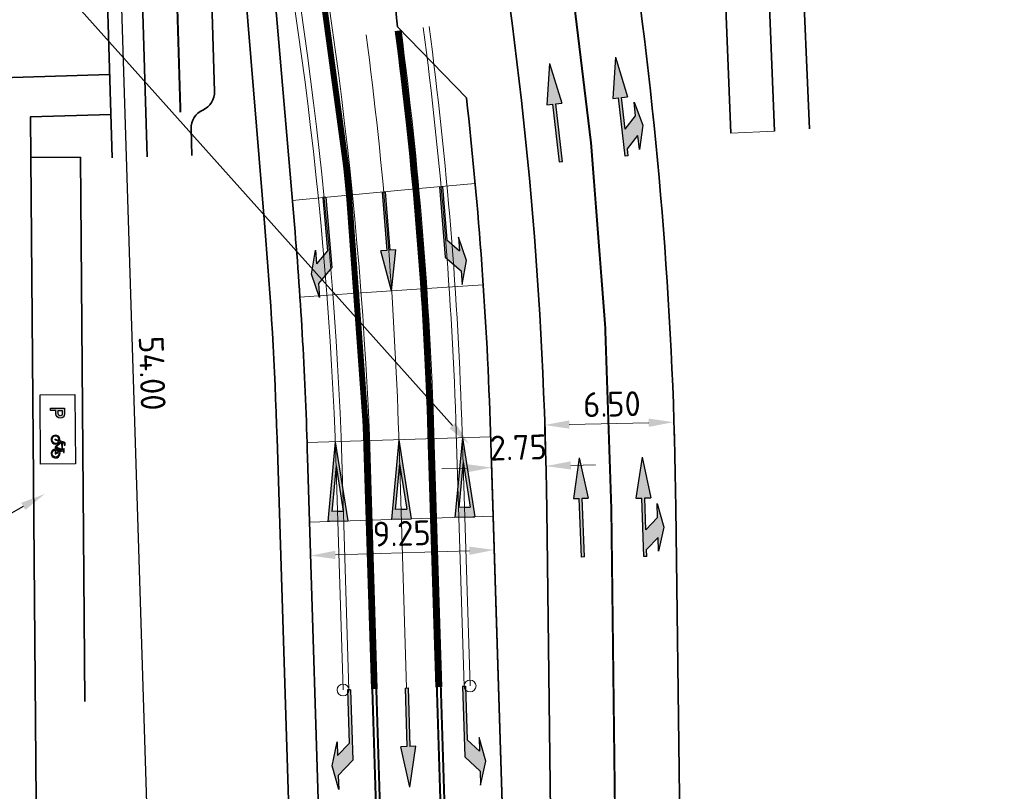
# Model space of a CAD drawing. Header units: metres. Extents: x 170926 to 172327, y 405849 to 407908.
# Tile 9 of 19: x 171383 to 171432, y 406650 to 406689. Entities that reach past the tile are written whole.
import ezdxf
from ezdxf import colors
from ezdxf.entities.mleader import LeaderData, LeaderLine
from ezdxf.math import Vec2, Vec3

# ---------------------------------------------------------------- set-up
doc = ezdxf.new("R2010")
doc.units = ezdxf.units.M
doc.linetypes.add('VW-1-3_STREEP', pattern=[4, 1, -3])
doc.linetypes.add('VW-30-270_STREEP', pattern=[3, 0.3, -2.7])
doc.layers.get('Defpoints').update_dxf_attribs({"color": 211, "lineweight": 25})
for name, color, linetype, lineweight in [('N-WE-IE-TERREINAFSCHEIDING_KUNSTMATIG_RASTERHEKWERK-G', 20, 'IE-TERREINAFSCHEIDING-KUNSTMATIG-OPEN', 35), ('N-WE-OG-BEBOUWING_FIETSENSTALLING-S-500', 7, 'Continuous', 25), ('N-WE-VH-KANTVERHARDING-G', 210, 'Continuous', 35), ('N-WE-VW-MARKERING_LANGS_STREEP_13_10-G', 7, 'VW-1-3_STREEP', 13), ('N-WE-VW-MARKERING_LANGS_STREEP_13_30-G', 7, 'VW-1-3_STREEP', 25), ('N-WE-VW-MARKERING_LANGS_STREEP_30270_10-G', 7, 'VW-30-270_STREEP', 13), ('N-WE-VW-MARKERING_LANGS_STREEP_DOORGETROKKEN_10-G', 7, 'Continuous', 13), ('N-WE-VW-MARKERING_PIJL-S-500', 7, 'Continuous', 25), ('N-WE-VW-MARKERING_VERKEERSTEKEN-S-500', 7, 'Continuous', 25), ('X-XX-AL-M-500', 7, 'Continuous', 18), ('X-XX-AL-T25-500', 7, 'Continuous', 25)]:
    doc.layers.add(name, color=color, linetype=linetype, lineweight=lineweight)
doc.layers.add('X-XX-AL-HULPLIJN-G', color=7, linetype='Continuous', lineweight=18, plot=False)
doc.styles.add('NLCS-ISO-M500-T25', font='NLCS-ISO.ttf', dxfattribs={"height": 1.25})
doc.linetypes.add('IE-TERREINAFSCHEIDING-KUNSTMATIG-OPEN', pattern='A,7,-1.5,[67,NLCS.shx,S=0.75,R=0,X=0,Y=0],-1.5', length=10)
doc.dimstyles.new('NLCS-M500-T25-PIJL_L2_H1', dxfattribs={"dimscale": 0.5, "dimtxt": 2.5, "dimasz": 2.5, "dimexe": 2, "dimexo": 2, "dimgap": 0.7, "dimtad": 1, "dimzin": 0, "dimdsep": 46, "dimtxsty": 'NLCS-ISO-M500-T25', "dimcen": 0, "dimdle": 2, "dimclrd": 256, "dimclre": 256, "dimclrt": 256, "dimadec": 1, "dimazin": 0, "dimtfac": 1, "dimtdec": 3, "dimtofl": 0, "dimtmove": 0, "dimatfit": 3, "dimfxl": 2, "dimfxlon": 1, "dimtfillclr": 256, "dimtolj": 1, "dimtzin": 0, "dimlwd": -1, "dimlwe": -1, "dimarcsym": 0})

# ---------------------------------------------------------------- blocks, each defined once
blk = doc.blocks.new('*D1801')
at = {"layer": 'Defpoints', "transparency": 16777216}
for p, q in [((171388.451, 406698.318), (171386.452, 406698.255)), ((171387.491, 406697.037), (171389.106, 406645.563)), ((171390.145, 406644.345), (171388.146, 406644.282))]:
    blk.add_line(p, q, dxfattribs=at)
at = {"layer": 'Defpoints', "color": 0, "transparency": 16777216}
for p in [(171396.098, 406698.558), (171389.145, 406644.313), (171397.792, 406644.585)]:
    blk.add_point(p, dxfattribs=at)
at = {"layer": 'Defpoints', "transparency": 16777216}
for points in [[(171387.699, 406697.044), (171387.283, 406697.031), (171387.452, 406698.287)], [(171389.314, 406645.569), (171388.898, 406645.556), (171389.145, 406644.313)]]:
    blk.add_solid(points, dxfattribs=at)
at = {"layer": 'Defpoints', "transparency": 16777216, "insert": (171389.273, 406671.331), "char_height": 1.25, "attachment_point": 5, "rotation": 271.7973, "style": 'NLCS-ISO-M500-T25'}
blk.add_mtext('\\A1;54.00', dxfattribs=at)
blk = doc.blocks.new('SRO-BEBOUWING_FIETSENSTALLING-SO')
h = blk.add_hatch(color=256)
h.dxf.hatch_style = 1
edge = h.paths.add_edge_path(flags=16)
edge.add_line((-58.925, 6.765), (-58.588, 6.765))
edge.add_arc((-58.593, 6.565), 0.2, -88.61191, 88.61191, ccw=False)
edge.add_line((-58.588, 6.365), (-58.925, 6.365))
edge.add_line((-58.925, 6.365), (-58.925, 6.76))
edge.add_line((-58.925, 6.76), (-58.925, 6.765))
edge = h.paths.add_edge_path()
edge.add_line((-58.588, 6.122), (-58.92, 6.122))
edge.add_line((-58.92, 6.122), (-58.92, 5.586))
edge.add_line((-58.92, 5.586), (-59.161, 5.586))
edge.add_line((-59.161, 5.586), (-59.161, 6.999))
edge.add_line((-59.161, 6.999), (-58.67, 6.999))
edge.add_line((-58.67, 6.999), (-58.545, 6.997))
edge.add_arc((-58.588, 6.56), 0.439, -89.92719, 84.29365, ccw=False)
h = blk.add_hatch(color=256)
h.dxf.hatch_style = 1
edge = h.paths.add_edge_path(flags=16)
edge.add_line((-55.828, 6.377), (-55.951, 6.044))
edge.add_arc((-55.993, 6.061), 0.0459, 160.05762, 337.00402, ccw=False)
edge.add_line((-56.036, 6.077), (-55.916, 6.409))
edge.add_arc((-55.993, 6.061), 0.356, 77.47187, 422.47175)
edge = h.paths.add_edge_path(flags=16)
edge.add_line((-54.956, 6.008), (-54.603, 6.008))
edge.add_arc((-54.603, 6.053), 0.0449, 270, 391.89079)
edge.add_line((-54.565, 6.077), (-54.713, 6.392))
edge.add_arc((-54.603, 6.053), 0.356, -172.74936, 108.01946, ccw=False)
edge = h.paths.add_edge_path(flags=16)
edge.add_line((-54.792, 6.355), (-54.679, 6.1))
edge.add_line((-54.679, 6.1), (-54.956, 6.1))
edge.add_arc((-54.603, 6.053), 0.356, 122.04007, 172.4742, ccw=False)
edge = h.paths.add_edge_path(flags=16)
edge.add_line((-55.054, 6.1), (-55.167, 6.1))
edge.add_line((-55.167, 6.1), (-54.923, 6.618))
edge.add_line((-54.923, 6.618), (-54.835, 6.443))
edge.add_arc((-54.603, 6.053), 0.453, 120.82997, 174.1016)
h.paths.add_polyline_path([(-55.723, 6.679), (-54.992, 6.679), (-55.251, 6.138)], flags=16)
edge = h.paths.add_edge_path()
edge.add_line((-55.795, 6.469), (-55.754, 6.58))
edge.add_line((-55.754, 6.58), (-55.282, 6.041))
edge.add_arc((-55.203, 6.109), 0.104, 221.18593, 255.21576)
edge.add_line((-55.23, 6.008), (-55.054, 6.008))
edge.add_arc((-54.603, 6.053), 0.453, 185.6832, 469.58069)
edge.add_line((-54.755, 6.48), (-54.87, 6.717))
edge.add_line((-54.87, 6.717), (-54.809, 6.847))
edge.add_line((-54.809, 6.847), (-54.702, 6.847))
edge.add_line((-54.702, 6.847), (-54.702, 6.938))
edge.add_line((-54.702, 6.938), (-55.038, 6.938))
edge.add_arc((-55.038, 6.892), 0.0457, 90, 271.23976)
edge.add_line((-55.037, 6.847), (-54.91, 6.842))
edge.add_line((-54.91, 6.842), (-54.95, 6.763))
edge.add_line((-54.95, 6.763), (-55.693, 6.763))
edge.add_line((-55.693, 6.763), (-55.64, 6.908))
edge.add_arc((-55.595, 6.891), 0.0472, 97.54448, 159.77514, ccw=False)
edge.add_line((-55.602, 6.938), (-55.441, 6.938))
edge.add_line((-55.441, 6.938), (-55.441, 7.022))
edge.add_line((-55.441, 7.022), (-55.632, 7.022))
edge.add_arc((-55.632, 6.93), 0.0918, 90, 175.02089)
edge.add_line((-55.723, 6.938), (-55.882, 6.501))
edge.add_arc((-55.993, 6.061), 0.453, 75.86878, 424.07279)
at = {"color": 0, "linetype": 'ByBlock', "flags": 128}
blk.add_lwpolyline([(-60.534, 8.042), (-53.534, 8.042), (-53.534, 4.542), (-60.534, 4.542), (-60.534, 8.042)], dxfattribs=at)
at = {"flags": 128}
for points in [[(-58.588, 6.122), (-58.92, 6.122), (-58.92, 5.586), (-59.161, 5.586), (-59.161, 6.999), (-58.67, 6.999), (-58.545, 6.997, -0.950798)], [(-58.925, 6.765), (-58.588, 6.765, -0.976062), (-58.588, 6.365), (-58.925, 6.365), (-58.925, 6.76)]]:
    blk.add_lwpolyline(points, format="xyb", close=True, dxfattribs=at)
at = {"linetype": 'Continuous', "elevation": -74.543}
for points in [[(-55.795, 6.469), (-55.754, 6.58), (-55.282, 6.041, 0.149584), (-55.23, 6.008), (-55.054, 6.008, 2.899997), (-54.755, 6.48), (-54.87, 6.717), (-54.809, 6.847), (-54.702, 6.847), (-54.702, 6.938), (-55.038, 6.938, 1.010878), (-55.037, 6.847), (-54.91, 6.842), (-54.95, 6.763), (-55.693, 6.763), (-55.64, 6.908, -0.278409), (-55.602, 6.938), (-55.441, 6.938), (-55.441, 7.022), (-55.632, 7.022, 0.388984), (-55.723, 6.938), (-55.882, 6.501, 19.411745)], [(-55.828, 6.377), (-55.951, 6.044, -0.973701), (-56.036, 6.077), (-55.916, 6.409, 15.25693)], [(-55.054, 6.1), (-55.167, 6.1), (-54.923, 6.618), (-54.835, 6.443, 0.23672)], [(-54.956, 6.008), (-54.603, 6.008, 0.588403), (-54.565, 6.077), (-54.713, 6.392, -2.776422)], [(-54.792, 6.355), (-54.679, 6.1), (-54.956, 6.1, -0.223683)]]:
    blk.add_lwpolyline(points, format="xyb", close=True, dxfattribs=at)
blk.add_lwpolyline([(-55.723, 6.679), (-54.992, 6.679), (-55.251, 6.138)], close=True, dxfattribs=at)
blk = doc.blocks.new('*D1793')
at = {"layer": 'Defpoints', "color": 0, "transparency": 16777216}
for p in [(171383.162, 406682.183), (171378.804, 406655.146), (171383.383, 406655.184)]:
    blk.add_point(p, dxfattribs=at)
at = {"layer": 'X-XX-AL-M-500', "transparency": 16777216}
for p, q in [((171379.583, 406682.153), (171377.583, 406682.137)), ((171378.593, 406680.895), (171378.794, 406656.396)), ((171379.804, 406655.154), (171377.804, 406655.138))]:
    blk.add_line(p, q, dxfattribs=at)
for points in [[(171378.801, 406680.897), (171378.385, 406680.894), (171378.583, 406682.145)], [(171379.002, 406656.398), (171378.585, 406656.394), (171378.804, 406655.146)]]:
    blk.add_solid(points, dxfattribs=at)
at = {"layer": 'X-XX-AL-M-500', "transparency": 16777216, "insert": (171379.668, 406668.654), "char_height": 1.25, "attachment_point": 5, "rotation": 270.4694, "style": 'NLCS-ISO-M500-T25'}
blk.add_mtext('\\A1;27.00', dxfattribs=at)
blk = doc.blocks.new('N-SVW-MARKERING_PIJL_RD_5.0')
blk.add_hatch(color=256).paths.add_polyline_path([(2.95, 0.375), (2.95, 0.075), (0, 0.075), (0, -0.075), (2.95, -0.075), (2.95, -0.375), (5, 0)])
for p, q in [((0, 0.075), (2.95, 0.075)), ((0, -0.075), (0, 0.075)), ((2.95, 0.375), (2.95, 0.075)), ((5, 0), (2.95, 0.375)), ((5, 0), (2.95, -0.375)), ((0, -0.075), (2.95, -0.075)), ((2.95, -0.075), (2.95, -0.375))]:
    blk.add_line(p, q)
blk = doc.blocks.new('N-SVW-MARKERING_PIJL_RA_5.0')
blk.add_hatch(color=256).paths.add_polyline_path([(3.296, -0.675), (2.6, -0.675), (3.8, -0.975), (5, -0.675), (4.3, -0.675), (3.55, 0.075), (0, 0.075), (0, -0.075), (2.696, -0.075)])
for p, q in [((0, 0.075), (3.55, 0.075)), ((0, 0.075), (0, -0.075)), ((3.55, 0.075), (4.3, -0.675)), ((0, -0.075), (2.696, -0.075)), ((2.696, -0.075), (3.296, -0.675)), ((2.6, -0.675), (3.296, -0.675)), ((3.8, -0.975), (2.6, -0.675)), ((5, -0.675), (3.8, -0.975)), ((4.3, -0.675), (5, -0.675))]:
    blk.add_line(p, q)
blk = doc.blocks.new('N-SVW-MARKERING_PIJL_LA_5.0')
blk.add_hatch(color=256).paths.add_polyline_path([(3.296, 0.675), (2.696, 0.075), (0, 0.075), (0, -0.075), (3.55, -0.075), (4.3, 0.675), (5, 0.675), (3.8, 0.975), (2.6, 0.675)])
for p, q in [((3.8, 0.975), (2.6, 0.675)), ((2.6, 0.675), (3.296, 0.675)), ((2.696, 0.075), (3.296, 0.675)), ((3.55, -0.075), (4.3, 0.675)), ((5, 0.675), (3.8, 0.975)), ((4.3, 0.675), (5, 0.675)), ((0, 0.075), (2.696, 0.075)), ((0, -0.075), (0, 0.075)), ((0, -0.075), (3.55, -0.075))]:
    blk.add_line(p, q)
blk = doc.blocks.new('N-SVW-MARKERING_VERKEERSTEKEN_VOORWAARSCHUWINGSDRIEHOEK_4.0')
h = blk.add_hatch(color=256)
h.paths.add_polyline_path([(0.5, 4), (0, 4), (-0.5, 4), (0, 0)])
h.paths.add_polyline_path([(0.286, 3.5), (0, 1.209), (-0.286, 3.5), (0, 3.5)], flags=16)
for p, q in [((0, 0), (-0.5, 4)), ((0, 4), (-0.5, 4)), ((0, 0), (0.5, 4)), ((0, 4), (0.5, 4)), ((0, 1.209), (-0.286, 3.5)), ((0, 3.5), (-0.286, 3.5)), ((0, 1.209), (0.286, 3.5)), ((0, 3.5), (0.286, 3.5))]:
    blk.add_line(p, q)
blk = doc.blocks.new('*D1785')
at = {"layer": 'Defpoints', "color": 0, "transparency": 16777216}
for p in [(171409.025, 406668.724), (171415.662, 406662.671), (171409.163, 406662.526)]:
    blk.add_point(p, dxfattribs=at)
at = {"layer": 'X-XX-AL-M-500', "transparency": 16777216}
for p, q in [((171409.047, 406667.725), (171409.002, 406669.724)), ((171415.546, 406667.87), (171415.501, 406669.869)), ((171414.274, 406668.841), (171410.274, 406668.752))]:
    blk.add_line(p, q, dxfattribs=at)
for points in [[(171414.269, 406669.05), (171414.278, 406668.633), (171415.523, 406668.869)], [(171410.27, 406668.96), (171410.279, 406668.544), (171409.025, 406668.724)]]:
    blk.add_solid(points, dxfattribs=at)
at = {"layer": 'X-XX-AL-M-500', "transparency": 16777216, "insert": (171412.419, 406669.775), "char_height": 1.25, "attachment_point": 5, "rotation": 1.279, "style": 'NLCS-ISO-M500-T25'}
blk.add_mtext('\\A1;6.50', dxfattribs=at)
blk = doc.blocks.new('*D1784')
at = {"layer": 'Defpoints', "color": 0, "transparency": 16777216}
for p in [(171397.244, 406662.151), (171397.244, 406662.151), (171406.49, 406662.439)]:
    blk.add_point(p, dxfattribs=at)
at = {"layer": 'X-XX-AL-M-500', "transparency": 16777216}
for p, q in [((171397.244, 406662.151), (171397.275, 406661.151)), ((171405.24, 406662.4), (171398.494, 406662.19)), ((171406.49, 406662.439), (171406.521, 406661.439))]:
    blk.add_line(p, q, dxfattribs=at)
for points in [[(171405.234, 406662.608), (171405.247, 406662.192), (171406.49, 406662.439)], [(171398.487, 406662.398), (171398.5, 406661.982), (171397.244, 406662.151)]]:
    blk.add_solid(points, dxfattribs=at)
at = {"layer": 'X-XX-AL-M-500', "transparency": 16777216, "insert": (171401.836, 406663.269), "char_height": 1.25, "attachment_point": 5, "rotation": 1.785, "style": 'NLCS-ISO-M500-T25'}
blk.add_mtext('\\A1;9.25', dxfattribs=at)
blk = doc.blocks.new('N-SVW-MARKERING_PIJL_COMBI_RD_RA_5.0')
h = blk.add_hatch(color=256)
h.paths.add_polyline_path([(5, 0), (2.95, 0.375), (2.95, 0.075), (0, 0.075), (0, -0.075), (0.346, -0.075), (0.571, -0.3), (1.575, -0.3), (1.35, -0.075), (2.95, -0.075), (2.95, -0.375)])
h.paths.add_polyline_path([(2.65, -0.675), (1.95, -0.675), (1.575, -0.3), (0.571, -0.3), (0.946, -0.675), (0.25, -0.675), (1.45, -0.975)])
for p, q in [((0, 0.075), (2.95, 0.075)), ((0, -0.075), (0, 0.075)), ((5, 0), (2.95, 0.375)), ((2.95, 0.375), (2.95, 0.075)), ((5, 0), (2.95, -0.375)), ((0, -0.075), (0.346, -0.075)), ((0.346, -0.075), (0.946, -0.675)), ((1.35, -0.075), (1.95, -0.675)), ((1.35, -0.075), (2.95, -0.075)), ((2.95, -0.075), (2.95, -0.375)), ((1.45, -0.975), (0.25, -0.675)), ((0.25, -0.675), (0.946, -0.675)), ((2.65, -0.675), (1.45, -0.975)), ((1.95, -0.675), (2.65, -0.675))]:
    blk.add_line(p, q)
blk = doc.blocks.new('*D1774')
at = {"layer": 'Defpoints', "color": 0, "transparency": 16777216}
for p in [(171406.336, 406667.38), (171409.08, 406667.454), (171409.101, 406666.659)]:
    blk.add_point(p, dxfattribs=at)
at = {"layer": 'X-XX-AL-M-500', "transparency": 16777216}
for p, q in [((171405.108, 406666.551), (171403.858, 406666.517)), ((171406.357, 406666.585), (171406.384, 406665.585)), ((171409.101, 406666.659), (171409.128, 406665.659)), ((171410.351, 406666.693), (171411.6, 406666.727))]:
    blk.add_line(p, q, dxfattribs=at)
for points in [[(171405.102, 406666.759), (171405.113, 406666.342), (171406.357, 406666.585)], [(171410.345, 406666.901), (171410.356, 406666.485), (171409.101, 406666.659)]]:
    blk.add_solid(points, dxfattribs=at)
at = {"layer": 'X-XX-AL-M-500', "transparency": 16777216, "insert": (171407.703, 406667.596), "char_height": 1.25, "attachment_point": 5, "rotation": 1.5525, "style": 'NLCS-ISO-M500-T25'}
blk.add_mtext('\\A1;2.75', dxfattribs=at)

msp = doc.modelspace()

# ---------------------------------------------------------------- linework, layer by layer
at = {"layer": 'N-WE-IE-TERREINAFSCHEIDING_KUNSTMATIG_RASTERHEKWERK-G', "flags": 128}
msp.add_lwpolyline([(171396.278, 406645.005), (171395.56, 406668.045, 0.013641), (171394.937, 406678.692), (171392.393, 406709.612)], format="xyb", dxfattribs=at)
at = {"layer": 'N-WE-VH-KANTVERHARDING-G'}
for points in [[(171389.023, 406682.223), (171388.323, 406705.083, 0.097672), (171385.304, 406718.287), (171372.475, 406747.05)], [(171391.274, 406682.289), (171391.233, 406683.636, -0.303552), (171391.823, 406684.578, 0.303552), (171392.413, 406685.521), (171391.822, 406705.188, 0.040364), (171391.136, 406711.356, 0.040364)], [(171397.09, 406667.092, 0.014712), (171396.431, 406678.82), (171394.002, 406707.092)], [(171431.459, 406635.223, -0.423328), (171415.814, 406650.028), (171415.639, 406664.557, 0.032554), (171413.478, 406692.505, -0.382307), (171419.399, 406701.386), (171427.826, 406703.559)], [(171422.359, 406683.626), (171421.983, 406692.546), (171423.732, 406694.898), (171426.969, 406695.795), (171440.715, 406699.626, 0.017723), (171451.343, 406703.176, 634.010989)], [(171418.4, 406683.423), (171418.085, 406691.428, 0.020704), (171417.767, 406695.372, 0.020704)], [(171407.037, 406644.873), (171406.304, 406668.38, 0.020451), (171405.09, 406685.201), (171401.627, 406688.776)], [(171339.457, 406634.309), (171369.957, 406635.649, 0.403994), (171381.44, 406647.734), (171381.13, 406686.184), (171387.129, 406686.362)], [(171406.304, 406668.379), (171406.304, 406668.38, 0.020451), (171405.09, 406685.201)], [(171339.543, 406632.31), (171370.055, 406633.651, 0.403756), (171383.44, 406647.751), (171383.145, 406684.243), (171387.188, 406684.363)]]:
    msp.add_lwpolyline(points, format="xyb", dxfattribs=at)
for points in [[(171387.253, 406682.171), (171386.537, 406706.307), (171388.242, 406706.353)], [(171420.598, 406683.509), (171420.262, 406691.883)], [(171383.162, 406682.183), (171385.662, 406682.203)], [(171385.883, 406654.806), (171385.662, 406682.203)], [(171397.777, 406645.052), (171397.09, 406667.092)], [(171407.037, 406644.873), (171406.336, 406667.38)]]:
    msp.add_lwpolyline(points, dxfattribs=at)
at = {"layer": 'N-WE-VH-KANTVERHARDING-G', "flags": 128}
msp.add_lwpolyline([(171409.523, 406632.694), (171409.139, 406664.478, 0.037333), (171406.392, 406695.765, 0.412473), (171405.249, 406696.591), (171403.507, 406696.316)], format="xyb", dxfattribs=at)
at = {"layer": 'N-WE-VH-KANTVERHARDING-G'}
msp.add_arc((171413.522, 406690.359), 12, 153.0898, 187.5829, dxfattribs=at)
at = {"layer": 'N-WE-VW-MARKERING_LANGS_STREEP_13_10-G', "ltscale": 2, "const_width": 0.1, "flags": 128}
msp.add_lwpolyline([(171412.576, 406649.049), (171412.389, 406664.517, 0.032555), (171410.261, 406692.045, 0.032555)], format="xyb", dxfattribs=at)
at = {"layer": 'N-WE-VW-MARKERING_LANGS_STREEP_13_30-G', "ltscale": 2, "const_width": 0.3, "flags": 128}
for points in [[(171400.455, 406655.44), (171400.058, 406668.185, 0.047268), (171394.837, 406706.555)], [(171403.703, 406655.542), (171403.306, 406668.286, 0.025054), (171401.654, 406688.575)]]:
    msp.add_lwpolyline(points, format="xyb", dxfattribs=at)
at = {"layer": 'N-WE-VW-MARKERING_LANGS_STREEP_30270_10-G', "ltscale": 2, "const_width": 0.1, "flags": 128}
msp.add_lwpolyline([(171390.694, 406684.469), (171390.072, 406705.135, 0.040364), (171389.418, 406711.023, 0.040364)], format="xyb", dxfattribs=at)
at = {"layer": 'N-WE-VW-MARKERING_LANGS_STREEP_DOORGETROKKEN_10-G', "const_width": 0.1, "flags": 128}
for points in [[(171400.666, 406645.442), (171400.355, 406655.437)], [(171400.866, 406645.448), (171400.555, 406655.443)], [(171403.915, 406645.543), (171403.603, 406655.539)], [(171404.115, 406645.55), (171403.803, 406655.545)]]:
    msp.add_lwpolyline(points, dxfattribs=at)
at = {"layer": 'X-XX-AL-HULPLIJN-G', "flags": 128}
for points in [[(171398.88, 406655.391), (171398.484, 406668.128, 0.047259), (171393.304, 406706.197, 0.047259)], [(171399.18, 406655.401), (171398.783, 406668.139, 0.04726), (171393.596, 406706.265, 0.04726)], [(171400.305, 406655.436), (171399.908, 406668.18, 0.047267), (171394.691, 406706.521, 0.047267)], [(171400.605, 406655.445), (171400.207, 406668.19, 0.047269), (171394.983, 406706.589, 0.047269)], [(171402.079, 406655.491), (171401.682, 406668.236, 0.025054), (171400.043, 406688.362, 0.025054)], [(171403.553, 406655.537), (171403.156, 406668.281, 0.025054), (171401.505, 406688.556)], [(171403.853, 406655.546), (171403.456, 406668.291, 0.025054), (171401.802, 406688.595)], [(171404.978, 406655.581), (171404.58, 406668.326, 0.025054), (171402.918, 406688.742, 0.025054)], [(171405.277, 406655.591), (171404.88, 406668.335, 0.025054), (171403.215, 406688.782, 0.025054)]]:
    msp.add_lwpolyline(points, format="xyb", dxfattribs=at)
for points in [[(171387.129, 406686.362), (171387.188, 406684.363)], [(171418.4, 406683.423), (171420.598, 406683.509)], [(171399.162, 406680.297), (171402.697, 406680.623)], [(171402.697, 406680.623), (171405.535, 406680.884)], [(171396.324, 406680.035), (171399.162, 406680.297)], [(171399.555, 406675.357), (171403.097, 406675.595)], [(171403.097, 406675.595), (171405.941, 406675.786)], [(171396.712, 406675.165), (171399.555, 406675.357)], [(171397.067, 406667.841), (171406.313, 406668.129)], [(171397.192, 406663.843), (171406.438, 406664.131)]]:
    msp.add_lwpolyline(points, dxfattribs=at)
at = {"layer": 'X-XX-AL-HULPLIJN-G'}
for centre in [(171398.881, 406655.391), (171405.278, 406655.591)]:
    msp.add_circle(centre, 0.3, dxfattribs=at)

# ---------------------------------------------------------------- block references
at = {"layer": 'N-WE-OG-BEBOUWING_FIETSENSTALLING-S-500', "xscale": 0.5, "yscale": 0.5, "zscale": 0.5, "rotation": 270.4625777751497}
msp.add_blockref('SRO-BEBOUWING_FIETSENSTALLING-SO', (171381.598, 406639.968), dxfattribs=at)
at = {"layer": 'N-WE-VW-MARKERING_PIJL-S-500'}
for name, p, rotation in [('N-SVW-MARKERING_PIJL_COMBI_RD_RA_5.0', (171413.162, 406682.275), 96.4626720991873), ('N-SVW-MARKERING_PIJL_RD_5.0', (171409.86, 406681.96), 96.62432382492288), ('N-SVW-MARKERING_PIJL_RD_5.0', (171400.929, 406680.46), 274.5555151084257), ('N-SVW-MARKERING_PIJL_LA_5.0', (171403.816, 406680.726), 274.5555419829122), ('N-SVW-MARKERING_PIJL_RA_5.0', (171397.934, 406680.184), 275.0366875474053), ('N-SVW-MARKERING_PIJL_RD_5.0', (171410.956, 406662.086), 92.0444184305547), ('N-SVW-MARKERING_PIJL_COMBI_RD_RA_5.0', (171414.102, 406662.105), 91.8827667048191), ('N-SVW-MARKERING_PIJL_RA_5.0', (171399.181, 406655.401), 271.7869315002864), ('N-SVW-MARKERING_PIJL_RD_5.0', (171402.08, 406655.491), 271.7869315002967), ('N-SVW-MARKERING_PIJL_LA_5.0', (171404.978, 406655.581), 271.7869315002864)]:
    msp.add_blockref(name, p, dxfattribs=dict(at, rotation=rotation))
at = {"layer": 'N-WE-VW-MARKERING_VERKEERSTEKEN-S-500'}
for p, rotation in [((171404.888, 406668.085), 181.7869314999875), ((171398.491, 406667.885), 181.786931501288), ((171401.69, 406667.985), 181.7850495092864)]:
    msp.add_blockref('N-SVW-MARKERING_VERKEERSTEKEN_VOORWAARSCHUWINGSDRIEHOEK_4.0', p, dxfattribs=dict(at, rotation=rotation))

# ---------------------------------------------------------------- dimensions: what is measured, and where the dimension line sits
at = {"layer": 'Defpoints'}
dim = msp.add_aligned_dim(p1=(171396.098, 406698.558), p2=(171397.792, 406644.585), distance=-8.651, dimstyle='NLCS-M500-T25-PIJL_L2_H1', dxfattribs=at)
dim.commit()
dim.dimension.update_dxf_attribs({"geometry": '*D1801', "text_midpoint": (171389.273, 406671.331)})
at = {"layer": 'X-XX-AL-M-500'}
for p1, p2, distance, picture, middle in [((171383.162, 406682.183), (171383.383, 406655.184), -4.58, '*D1793', (171379.668, 406668.654)), ((171406.49, 406662.439), (171397.244, 406662.151), 0, '*D1784', (171401.836, 406663.269))]:
    dim = msp.add_aligned_dim(p1=p1, p2=p2, distance=distance, dimstyle='NLCS-M500-T25-PIJL_L2_H1', dxfattribs=at)
    dim.commit()
    dim.dimension.update_dxf_attribs({"geometry": picture, "text_midpoint": middle})
for base, p1, p2, angle, picture, middle in [((171409.025, 406668.724), (171415.662, 406662.671), (171409.163, 406662.526), 181.279, '*D1785', (171412.441, 406668.801)), ((171409.1013, 406666.659), (171406.3356, 406667.3797), (171409.0797, 406667.454), 1.5525, '*D1774', (171407.7292, 406666.6218))]:
    dim = msp.add_linear_dim(base=base, p1=p1, p2=p2, angle=angle, dimstyle='NLCS-M500-T25-PIJL_L2_H1', dxfattribs=at)
    dim.commit()
    dim.dimension.update_dxf_attribs({"geometry": picture, "text_midpoint": middle, "dimtype": 161})

# ---------------------------------------------------------------- leaders
at = {"layer": 'Defpoints', "transparency": 33554687}
ml = msp.add_multileader_mtext('Standard', dxfattribs=at)
ml.set_content('Opstellengte op linksafvak wijkt met 40 meter af van \\Poorspronkelijke 54 meter in verband met besparing van asfalt', color=256, style='NLCS-ISO-M500-T25')
ml.set_leader_properties(color=256, linetype='ByLayer', lineweight=-1)
ml.build(insert=Vec2(0, 0))
ml.multileader.update_dxf_attribs({"text_left_attachment_type": 5, "text_right_attachment_type": 5, "dogleg_length": 1.25, "arrow_head_size": 1.25})
ctx = ml.context
ctx.base_point, ctx.char_height, ctx.arrow_head_size, ctx.landing_gap_size, ctx.plane_origin = Vec3(171335.251, 406689.913), 1.25, 1.25, 0.45, Vec3(171401.982, 406665.216)
ctx.left_attachment, ctx.right_attachment = 5, 5
notes = []
notes.append((ctx, [(0, (1, 1, 0), (171385.401, 406689.913), (-1, 0), 1.25, [(0, [(171405.218, 406667.765)], 0, [])])]))
ctx.mtext.insert, ctx.mtext.flow_direction = Vec3(171335.701, 406693.621), 5
at = {"layer": 'X-XX-AL-T25-500'}
ml = msp.add_multileader_mtext('Standard', dxfattribs=at)
ml.set_content('Ruimte fietsenstalling', color=256, style='NLCS-ISO-M500-T25')
ml.set_leader_properties(color=256, linetype='ByLayer', lineweight=-1)
ml.build(insert=Vec2(0, 0))
ml.multileader.update_dxf_attribs({"text_left_attachment_type": 5, "text_right_attachment_type": 5, "dogleg_length": 1.25, "arrow_head_size": 1.25})
ctx = ml.context
ctx.base_point, ctx.char_height, ctx.arrow_head_size, ctx.landing_gap_size, ctx.plane_origin = Vec3(171356.32, 406660.142), 1.25, 1.25, 0.45, Vec3(171378.633, 406671.056)
ctx.left_attachment, ctx.right_attachment = 5, 5
notes.append((ctx, [(0, (1, 1, 0), (171374.97, 406660.142), (-1, 0), 1.25, [(0, [(171383.864, 406665.255)], 0, [])])]))
ctx.mtext.insert, ctx.mtext.width, ctx.mtext.flow_direction = Vec3(171356.77, 406661.767), 17.12399, 5
for ctx, leaders in notes:
    for number, flags, end, landing, length, lines in leaders:
        leader = LeaderData()
        leader.index, (leader.has_last_leader_line, leader.has_dogleg_vector, leader.attachment_direction) = number, flags
        leader.last_leader_point, leader.dogleg_vector, leader.dogleg_length = Vec3(end), Vec3(landing), length
        for number, points, colour, breaks in lines:
            line = LeaderLine()
            line.index, line.vertices, line.color, line.breaks = number, Vec3.list(points), colors.encode_raw_color(colour), breaks
            leader.lines.append(line)
        ctx.leaders.append(leader)

doc.saveas('drawing.dxf')
